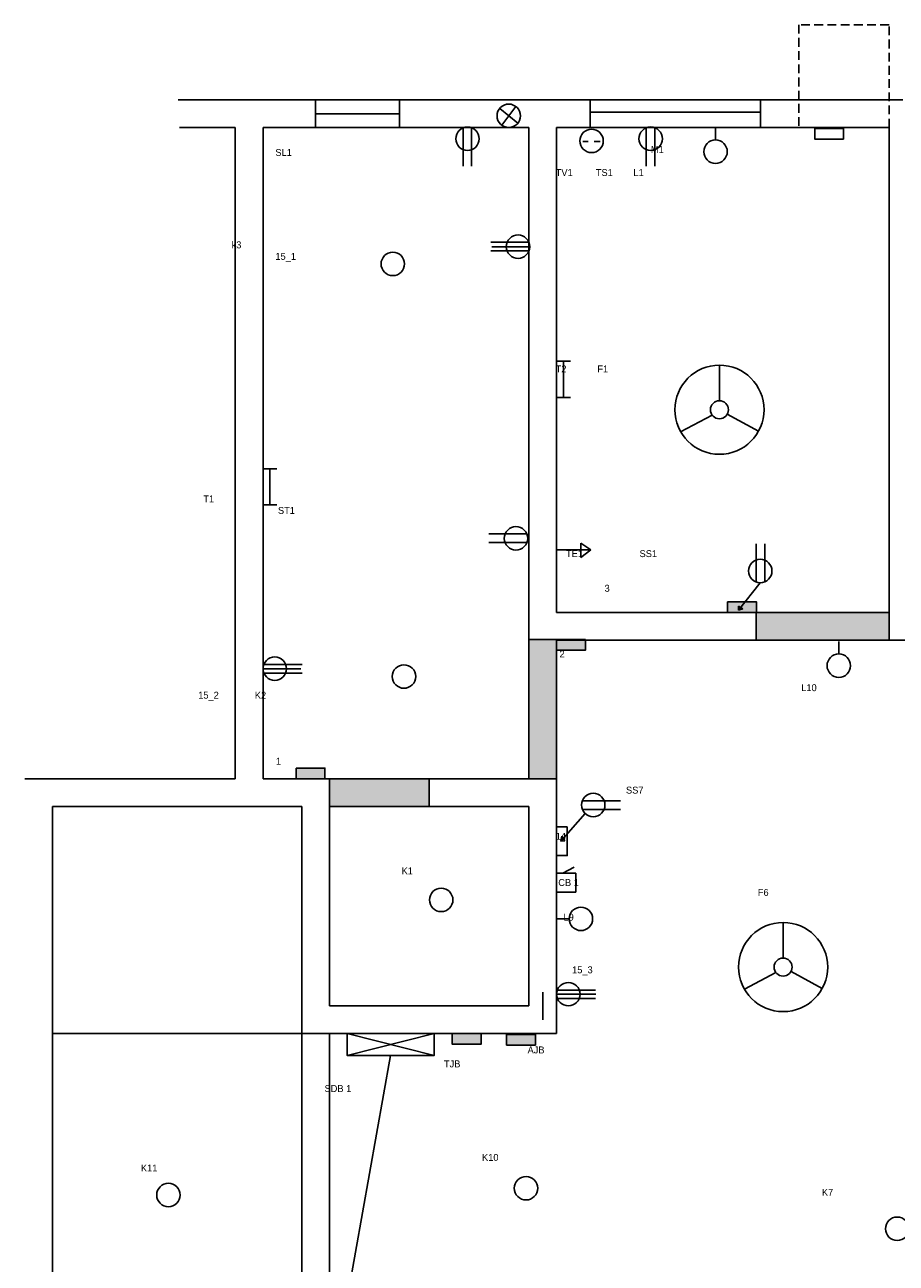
# Model space of a CAD drawing. Header units: inches. Extents: x 382 to 3589, y 252 to 2683.
# Tile 19 of 21: x 3053 to 3368, y 1476 to 1923. Entities that reach past the tile are written whole.
import ezdxf

# ---------------------------------------------------------------- set-up
doc = ezdxf.new("R2010")
doc.units = ezdxf.units.IN
doc.linetypes.add('ACAD_ISO02W100', pattern=[15, 12, -3])
doc.linetypes.add('HIDDEN2', pattern=[4.7625, 3.175, -1.5875])

msp = doc.modelspace()

# ---------------------------------------------------------------- hatches: boundary and pattern name
for color, points in [(5, [(3317.11, 1715.01), (3313.04, 1715.01), (3311.43, 1712.97), (3312.17, 1712.48), (3310.65, 1711.98), (3310.65, 1713.48), (3311.43, 1712.97), (3313.04, 1715.01), (3306.74, 1715.01), (3306.74, 1711.17), (3317.11, 1711.17)]), (2, [(3365.01, 1711.17), (3317.01, 1711.17), (3317.01, 1701.17), (3365.01, 1701.17)]), (2, [(3245.01, 1687.17), (3245.01, 1701.17), (3245.01, 1701.36), (3235.01, 1701.36), (3235.01, 1701.17), (3235.01, 1687.17), (3235.01, 1651.17), (3245.01, 1651.17)]), (5, [(3255.38, 1701.17), (3245.01, 1701.17), (3245.01, 1697.53), (3255.38, 1697.53)]), (5, [(3161.38, 1655.01), (3151.01, 1655.01), (3151.01, 1651.17), (3161.38, 1651.17)]), (2, [(3199.01, 1651.17), (3163.01, 1651.17), (3163.01, 1641.17), (3199.01, 1641.17)]), (5, [(3217.72, 1559.17), (3207.35, 1559.17), (3207.35, 1555.34), (3217.72, 1555.34)]), (4, [(3237.32, 1558.88), (3226.94, 1558.88), (3226.94, 1555.05), (3237.32, 1555.05)])]:
    msp.add_hatch(color=color).paths.add_polyline_path(points)

# ---------------------------------------------------------------- linework, layer by layer
at = {"linetype": 'HIDDEN2'}
for p, q in [((3365.01, 1923.25), (3332.45, 1923.25)), ((3332.45, 1923.25), (3332.45, 1886.17)), ((3365.01, 1886.17), (3365.01, 1923.25))]:
    msp.add_line(p, q, dxfattribs=at)
for p, q in [((3129.01, 1896.17), (3108.44, 1896.17)), ((3129.01, 1896.17), (3158.01, 1896.17)), ((3158.01, 1896.17), (3240.01, 1896.17)), ((3240.01, 1896.17), (3370.01, 1896.17)), ((3224.44, 1893.09), (3230.99, 1887.72)), ((3225.21, 1886.99), (3230.22, 1893.81)), ((3129.01, 1886.17), (3108.82, 1886.17)), ((3129.01, 1651.17), (3129.01, 1886.17)), ((3139.01, 1651.17), (3139.01, 1886.17)), ((3139.01, 1886.17), (3158.01, 1886.17)), ((3158.01, 1886.17), (3235.01, 1886.17)), ((3235.01, 1886.17), (3235.01, 1701.17)), ((3245.01, 1886.17), (3365.01, 1886.17)), ((3245.01, 1886.17), (3245.01, 1711.17)), ((3245.01, 1886.17), (3245.01, 1711.17)), ((3302.36, 1881.68), (3302.36, 1886.19)), ((3365.01, 1886.17), (3365.01, 1701.17)), ((3211.22, 1886.03), (3211.22, 1872.27)), ((3214.31, 1886.08), (3214.31, 1872.27)), ((3277.33, 1886.04), (3277.33, 1872.28)), ((3280.42, 1886.09), (3280.42, 1872.28)), ((3254.43, 1881.08), (3256.44, 1881.08)), ((3258.57, 1881.16), (3260.77, 1881.16)), ((3234.98, 1844.77), (3221.22, 1844.77)), ((3235.03, 1841.68), (3221.22, 1841.68)), ((3235.3, 1843.16), (3221.59, 1843.16)), ((3245.01, 1801.79), (3250, 1801.79)), ((3247.44, 1801.79), (3247.44, 1788.78)), ((3303.77, 1787.58), (3303.77, 1800.42)), ((3245.01, 1788.78), (3250, 1788.78)), ((3301.17, 1782.37), (3289.76, 1776.4)), ((3306.61, 1782.76), (3317.88, 1776.61)), ((3139.01, 1763.02), (3144, 1763.02)), ((3141.44, 1763.02), (3141.44, 1750.02)), ((3139.01, 1750.02), (3144, 1750.02)), ((3234.23, 1739.5), (3220.47, 1739.5)), ((3234.28, 1736.41), (3220.47, 1736.41)), ((3257.34, 1733.75), (3253.68, 1736.22)), ((3253.68, 1736.22), (3253.68, 1731.05)), ((3317.03, 1722.17), (3317.03, 1735.98)), ((3320.12, 1722.22), (3320.12, 1735.98)), ((3245.01, 1733.75), (3257.34, 1733.75)), ((3253.68, 1731.05), (3257.34, 1733.75)), ((3318.51, 1721.9), (3310.65, 1711.98)), ((3310.65, 1711.98), (3310.65, 1713.48)), ((3310.65, 1713.48), (3312.17, 1712.48)), ((3312.17, 1712.48), (3310.65, 1711.98)), ((3317.01, 1711.17), (3245.01, 1711.17)), ((3317.01, 1711.17), (3317.01, 1701.17)), ((3317.01, 1711.17), (3365.01, 1711.17)), ((3245.01, 1701.36), (3235.01, 1701.36)), ((3235.01, 1701.17), (3235.01, 1687.17)), ((3245.01, 1701.17), (3245.01, 1687.17)), ((3317.01, 1701.17), (3245.01, 1701.17)), ((3317.01, 1701.17), (3365.01, 1701.17)), ((3346.86, 1696.18), (3346.86, 1700.7)), ((3139.01, 1690.86), (3152.72, 1690.86)), ((3139.27, 1692.34), (3153.09, 1692.34)), ((3139.32, 1689.25), (3153.09, 1689.25)), ((3235.01, 1687.17), (3235.01, 1651.17)), ((3245.01, 1687.17), (3245.01, 1651.17)), ((3053.01, 1651.17), (3129.01, 1651.17)), ((3058.01, 1651.17), (3129.01, 1651.17)), ((3139.01, 1651.17), (3163.01, 1651.17)), ((3163.01, 1651.17), (3163.01, 1579.17)), ((3163.01, 1651.17), (3199.01, 1651.17)), ((3245.01, 1651.17), (3199.01, 1651.17)), ((3199.01, 1651.17), (3199.01, 1641.17)), ((3245.01, 1569.17), (3245.01, 1651.17)), ((3063.01, 1564.17), (3063.01, 1641.17)), ((3063.01, 1641.17), (3134.01, 1641.17)), ((3134.01, 1641.17), (3153.01, 1641.17)), ((3153.01, 1641.17), (3153.01, 1574.17)), ((3199.01, 1641.17), (3163.01, 1641.17)), ((3235.01, 1641.17), (3199.01, 1641.17)), ((3235.01, 1579.17), (3235.01, 1641.17)), ((3254.27, 1643.16), (3268.08, 1643.16)), ((3255.36, 1638.57), (3246.49, 1628.6)), ((3254.32, 1640.07), (3268.08, 1640.07)), ((3246.49, 1628.6), (3246.83, 1630.4)), ((3248, 1628.7), (3246.49, 1628.6)), ((3246.83, 1630.4), (3248, 1628.7)), ((3247.28, 1617.02), (3251.32, 1619.23)), ((3245.01, 1617.02), (3251.89, 1617.02)), ((3247.28, 1617.02), (3251.51, 1617.02)), ((3251.89, 1617.02), (3251.89, 1610.21)), ((3251.89, 1610.21), (3245.01, 1610.17)), ((3249.53, 1600.58), (3245.01, 1600.58)), ((3326.76, 1586.45), (3326.76, 1599.29)), ((3163.01, 1579.17), (3163.01, 1569.17)), ((3235.01, 1579.17), (3235.01, 1569.17)), ((3324.16, 1581.23), (3312.76, 1575.26)), ((3329.61, 1581.62), (3340.88, 1575.47)), ((3153.01, 1574.17), (3153.01, 1537.17)), ((3245.01, 1573.4), (3259.15, 1573.4)), ((3245.27, 1574.88), (3259.09, 1574.88)), ((3163.01, 1569.17), (3235.01, 1569.17)), ((3245.01, 1569.17), (3245.01, 1559.17)), ((3245.32, 1571.8), (3259.09, 1571.8)), ((3063.01, 1448.17), (3063.01, 1564.17)), ((3153.01, 1559.26), (3063.01, 1559.26)), ((3153.01, 1559.26), (3163.01, 1559.17)), ((3163.01, 1559.17), (3245.01, 1559.17)), ((3163.01, 1559.17), (3163.01, 1537.17)), ((3169.35, 1559.17), (3200.83, 1551.31)), ((3169.35, 1551.31), (3200.83, 1559.17)), ((3153.01, 1537.17), (3153.01, 1453.17)), ((3163.01, 1537.17), (3163.01, 1453.17))]:
    msp.add_line(p, q)
at = {"color": 3}
for p, q in [((3158.01, 1896.17), (3158.01, 1886.17)), ((3188.25, 1896.17), (3188.25, 1886.17)), ((3257.13, 1886.17), (3257.13, 1896.17)), ((3318.6, 1896.17), (3318.6, 1886.17)), ((3158.01, 1891.17), (3188.25, 1891.17)), ((3257.35, 1891.67), (3318.6, 1891.67))]:
    msp.add_line(p, q, dxfattribs=at)
at = {"linetype": 'ACAD_ISO02W100'}
for p, q in [((3375.01, 1701.17), (3365.01, 1701.17)), ((3240.01, 1574.17), (3240.01, 1564.17))]:
    msp.add_line(p, q, dxfattribs=at)
at = {"color": 1}
msp.add_line((3185.09, 1551.31), (3113.34, 1151.03), dxfattribs=at)
for points in [[(3338.17, 1885.8), (3348.55, 1885.8), (3348.55, 1881.97), (3338.17, 1881.97)], [(3306.74, 1715.01), (3317.11, 1715.01), (3317.11, 1711.17), (3306.74, 1711.17)], [(3245.01, 1701.36), (3255.38, 1701.36), (3255.38, 1697.53), (3245.01, 1697.53)], [(3151.01, 1655.01), (3161.38, 1655.01), (3161.38, 1651.17), (3151.01, 1651.17)], [(3248.84, 1633.78), (3248.84, 1623.41), (3245.01, 1623.41), (3245.01, 1633.78)], [(3169.35, 1559.17), (3200.83, 1559.17), (3200.83, 1551.31), (3169.35, 1551.31)], [(3207.35, 1559.17), (3217.72, 1559.17), (3217.72, 1555.34), (3207.35, 1555.34)], [(3226.94, 1558.88), (3237.32, 1558.88), (3237.32, 1555.05), (3226.94, 1555.05)]]:
    msp.add_lwpolyline(points, close=True)
for centre, radius in [((3227.72, 1890.4), 4.23), ((3212.83, 1882.12), 4.23), ((3278.94, 1882.13), 4.23), ((3257.62, 1881.33), 4.23), ((3302.36, 1877.45), 4.23), ((3231.07, 1843.16), 4.23), ((3185.86, 1836.95), 4.23), ((3303.77, 1784.33), 16.09), ((3303.77, 1784.33), 3.25), ((3230.32, 1737.9), 4.23), ((3318.51, 1726.13), 4.23), ((3143.24, 1690.86), 4.23), ((3346.86, 1691.95), 4.23), ((3189.89, 1688.04), 4.23), ((3258.23, 1641.68), 4.23), ((3203.33, 1607.42), 4.23), ((3253.76, 1600.58), 4.23), ((3326.76, 1583.19), 16.09), ((3326.76, 1583.19), 3.25), ((3249.24, 1573.4), 4.23), ((3233.96, 1503.36), 4.23), ((3104.87, 1500.92), 4.23), ((3367.92, 1488.75), 4.23)]:
    msp.add_circle(centre, radius)

# ---------------------------------------------------------------- texts
at = {"char_height": 2.5, "attachment_point": 1}
for s, insert, width in [('\\P\\P\\P\\P\\P\\P                                               SL1\\P\\P\\P\\P\\P\\P\\P\\P                              k3         \\P                                               15_1\\P\\P\\P\\P\\P\\P\\P\\P\\P\\P\\P\\P\\P\\P\\P\\P\\P\\P\\P\\P\\P                   T1             \\P                                                ST1\\P\\P\\P\\P\\P\\P\\P\\P\\P\\P\\P\\P\\P\\P\\P\\P                 15_2              K2 ', (3099.82, 1903.43), 149.609), ('\\P\\P                                          \\P                                       \\P                                          M1\\P \\P     TV1         TS1        L1\\P\\P\\P\\P\\P\\P\\P\\P\\P\\P\\P\\P\\P\\P\\P\\P\\P     T2            F1\\P\\P\\P\\P\\P\\P\\P\\P\\P\\P\\P\\P\\P\\P\\P\\P         TE1                      SS1\\P\\P\\P                        3                       ', (3240.01, 1896.17), 147.9171), ('\\P\\P  2', (3244.19, 1705.76), 18.4241), ('\\P\\PL10', (3333.3, 1693.59), 35.6355), ('\\P\\P\\P     1\\P ', (3139.01, 1671.22), 64.8316), ('\\P\\P\\P      \\P                      TE5', (3359.41, 1667.3), 87.5962), ('^I^I^ISS7\\P\\P\\P   \\P     14  \\P\\P\\P\\P      CB 1                \\P                                                                                                             \\P\\P        L9                     \\P\\P\\P\\P\\P\\P     \\P^I', (3240.03, 1648.29), 103.4976), ('\\P\\P      K1', (3183.47, 1627.48), 42.6454), (' ^I^IF6', (3297.63, 1611.35), 77.7953), ('      15_3', (3245.01, 1583.44), 49.1586), ('\\P\\P^IAJB', (3224.51, 1562.86), 91.8165), ('\\P\\P\\PTJB', (3204.32, 1562), 17.3648), ('\\P\\P\\P\\P\\P\\P    SDB 1', (3157.5, 1565.6), 42.7574), ('   K10', (3215.28, 1515.74), 30.0378), ('K11', (3094.94, 1511.91), 24.5441), ('\\P\\P                 K7\\P                ', (3324.97, 1511.48), 66.3726)]:
    msp.add_mtext(s, dxfattribs=dict(at, insert=insert, width=width))

doc.saveas('drawing.dxf')
